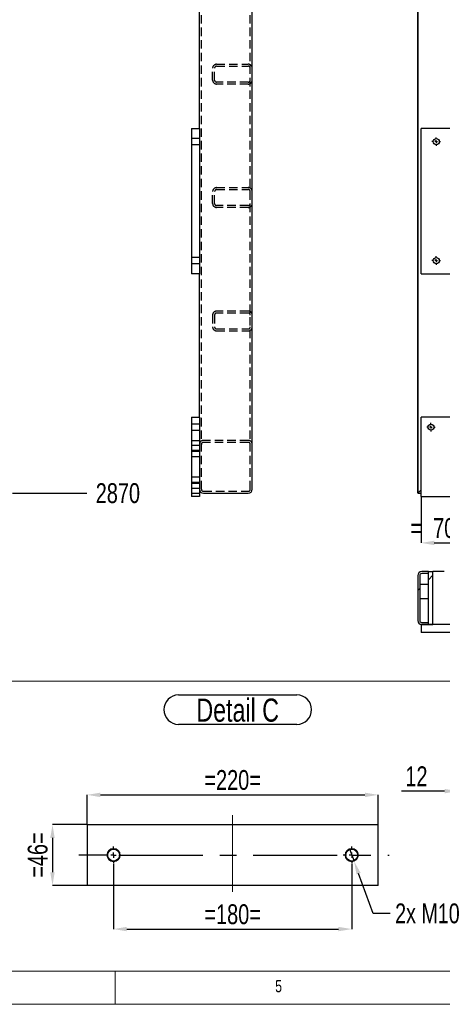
# Model space of a CAD drawing. Header units: millimetres. Extents: x 5 to 589, y 5 to 415.
# Tile 2 of 14: x 183 to 246, y 5 to 154. Entities that reach past the tile are written whole.
import ezdxf

# ---------------------------------------------------------------- set-up
doc = ezdxf.new("R2010")
doc.units = ezdxf.units.MM
doc.header["$PDSIZE"] = -1
doc.linetypes.add('CENTERX2', pattern=[20.32, 12.7, -2.54, 2.54, -2.54])
doc.linetypes.add('HIDDEN', pattern=[1.905, 1.27, -0.635])
for name, color, linetype in [('COTES', 1, 'Continuous'), ('NOTES', 6, 'Continuous'), ('TRAIT-FINS', 9, 'Continuous'), ('TRAIT-MIXTES', 3, 'CENTERX2'), ('TRAIT-TIRET', 2, 'HIDDEN')]:
    doc.layers.add(name, color=color, linetype=linetype)
doc.layers.add('TRAIT-FORT', color=4, linetype='Continuous', lineweight=25)
doc.styles.add('SLDTEXTSTYLE0', font='TXT', dxfattribs={"width": 0.75})
doc.dimstyles.new('SLDDIMSTYLE1', dxfattribs={"dimtxt": 3, "dimasz": 2, "dimexe": 0, "dimexo": 0.0625, "dimgap": 0.75, "dimtad": 0, "dimtih": 1, "dimtoh": 1, "dimdec": 0, "dimlfac": 10, "dimrnd": 1e-09, "dimzin": 12, "dimdsep": 46, "dimtxsty": 'SLDTEXTSTYLE0', "dimsah": 1, "dimcen": 0.09, "dimadec": 0, "dimazin": 3, "dimtfac": 1, "dimtdec": 0, "dimtofl": 0, "dimtmove": 0, "dimatfit": 3, "dimfxl": 1, "dimfrac": 2, "dimtolj": 1, "dimtzin": 12, "dimarcsym": 0})
doc.dimstyles.new('SLDDIMSTYLE3', dxfattribs={"dimtxt": 3, "dimasz": 2, "dimexe": 0, "dimexo": 0.0625, "dimgap": 0.75, "dimtad": 0, "dimtih": 1, "dimtoh": 1, "dimdec": 0, "dimlfac": 5, "dimrnd": 1e-09, "dimzin": 12, "dimdsep": 46, "dimtxsty": 'SLDTEXTSTYLE0', "dimblk1": 'NONE', "dimsah": 1, "dimcen": 0, "dimadec": 0, "dimazin": 3, "dimtfac": 1, "dimtdec": 0, "dimtmove": 0, "dimatfit": 3, "dimldrblk": 'NONE', "dimfxl": 1, "dimfrac": 2, "dimtolj": 1, "dimtzin": 12, "dimarcsym": 0})
doc.dimstyles.new('SLDDIMSTYLE4', dxfattribs={"dimtxt": 3, "dimasz": 2, "dimexe": 0, "dimexo": 0.0625, "dimgap": 0.75, "dimtad": 1, "dimdec": 0, "dimlfac": 5, "dimrnd": 1e-09, "dimzin": 12, "dimdsep": 46, "dimtxsty": 'SLDTEXTSTYLE0', "dimsah": 1, "dimcen": 0.09, "dimadec": 0, "dimazin": 3, "dimtfac": 1, "dimtdec": 0, "dimtofl": 0, "dimtmove": 0, "dimatfit": 3, "dimfxl": 1, "dimfrac": 2, "dimtolj": 1, "dimtzin": 12, "dimarcsym": 0})
doc.dimstyles.new('SLDDIMSTYLE5', dxfattribs={"dimtxt": 3, "dimasz": 2, "dimexe": 0, "dimexo": 0.0625, "dimgap": 0.75, "dimtad": 1, "dimdec": 0, "dimlfac": 5, "dimrnd": 1e-09, "dimzin": 12, "dimdsep": 46, "dimtxsty": 'SLDTEXTSTYLE0', "dimsah": 1, "dimcen": 0.09, "dimadec": 0, "dimazin": 3, "dimtfac": 1, "dimtdec": 0, "dimtmove": 0, "dimatfit": 0, "dimfxl": 1, "dimfrac": 2, "dimtolj": 1, "dimtzin": 12, "dimarcsym": 0})
doc.dimstyles.new('SLDDIMSTYLE6', dxfattribs={"dimtxt": 3, "dimasz": 2, "dimexe": 0, "dimexo": 0.0625, "dimgap": 0.75, "dimtad": 1, "dimdec": 0, "dimlfac": 10, "dimrnd": 1e-09, "dimzin": 12, "dimdsep": 46, "dimtxsty": 'SLDTEXTSTYLE0', "dimsah": 1, "dimcen": 0.09, "dimadec": 0, "dimazin": 3, "dimtfac": 1, "dimtdec": 0, "dimtmove": 0, "dimatfit": 0, "dimfxl": 1, "dimfrac": 2, "dimtolj": 1, "dimtzin": 12, "dimarcsym": 0})
pattern_1 = [(45, (0, 0), (-13.4704, 13.4704), []), (45, (4.49, 0), (-13.4704, 13.4704), []), (45, (8.98, 0), (-13.4704, 13.4704), []), (45, (13.47, 0), (-13.4704, 13.4704), [])]

# ---------------------------------------------------------------- blocks, each defined once
blk = doc.blocks.new('_D_3')
at = {"layer": 'COTES', "color": 0, "lineweight": -2, "transparency": 16777216}
blk.add_line((181.46, 82.32), (192.7, 82.32), dxfattribs=at)
at = {"layer": 'Defpoints', "color": 0, "transparency": 16777216}
for p in [(181.4, 369.32), (181.4, 82.32), (192.7, 82.32)]:
    blk.add_point(p, dxfattribs=at)
at = {"layer": 'COTES', "color": 0, "transparency": 16777216, "insert": (197.39, 82.32), "char_height": 3, "attachment_point": 5, "style": 'SLDTEXTSTYLE0'}
blk.add_mtext('\\A1;2870', dxfattribs=at)
blk = doc.blocks.new('_D_23')
at = {"layer": 'COTES', "color": 0, "lineweight": -2, "transparency": 16777216}
for p, q in [((232.4, 28.52), (233.09, 26.65)), ((235.98, 18.76), (233.78, 24.77)), ((238.55, 18.76), (235.98, 18.76))]:
    blk.add_line(p, q, dxfattribs=at)
at = {"layer": 'COTES', "color": 0, "transparency": 16777216}
blk.add_solid([(234.09, 24.88), (233.46, 24.65), (233.09, 26.65)], dxfattribs=at)
at = {"layer": 'Defpoints', "color": 0, "transparency": 16777216}
for p in [(232.4, 28.52), (233.09, 26.65)]:
    blk.add_point(p, dxfattribs=at)
at = {"layer": 'COTES', "color": 0, "transparency": 16777216, "insert": (239.3, 20.26), "char_height": 3, "attachment_point": 1, "style": 'SLDTEXTSTYLE0'}
blk.add_mtext('\\A1;2x M10', dxfattribs=at)
blk = doc.blocks.new('_NONE')
blk = doc.blocks.new('_D_24')
at = {"layer": 'COTES', "color": 0, "lineweight": -2, "transparency": 16777216}
for p, q in [((192.74, 32.25), (192.74, 36.69)), ((194.74, 36.69), (234.74, 36.69)), ((236.74, 32.25), (236.74, 36.69))]:
    blk.add_line(p, q, dxfattribs=at)
at = {"layer": 'COTES', "color": 0, "transparency": 16777216}
for points in [[(194.74, 37.02), (194.74, 36.35), (192.74, 36.69)], [(234.74, 37.02), (234.74, 36.35), (236.74, 36.69)]]:
    blk.add_solid(points, dxfattribs=at)
at = {"layer": 'Defpoints', "color": 0, "transparency": 16777216}
for p in [(236.74, 36.69), (192.74, 32.18), (236.74, 32.18)]:
    blk.add_point(p, dxfattribs=at)
at = {"layer": 'COTES', "color": 0, "transparency": 16777216, "insert": (214.74, 40.44), "char_height": 3, "attachment_point": 2, "style": 'SLDTEXTSTYLE0'}
blk.add_mtext('\\A1;=220=', dxfattribs=at)
blk = doc.blocks.new('_D_25')
at = {"layer": 'COTES', "color": 0, "lineweight": -2, "transparency": 16777216}
for p, q in [((196.74, 26.22), (196.74, 16.38)), ((232.74, 26.22), (232.74, 16.38)), ((198.74, 16.38), (230.74, 16.38))]:
    blk.add_line(p, q, dxfattribs=at)
at = {"layer": 'COTES', "color": 0, "transparency": 16777216}
for points in [[(198.74, 16.72), (198.74, 16.05), (196.74, 16.38)], [(230.74, 16.72), (230.74, 16.05), (232.74, 16.38)]]:
    blk.add_solid(points, dxfattribs=at)
at = {"layer": 'Defpoints', "color": 0, "transparency": 16777216}
for p in [(196.74, 26.28), (232.74, 26.28), (232.74, 16.38)]:
    blk.add_point(p, dxfattribs=at)
at = {"layer": 'COTES', "color": 0, "transparency": 16777216, "insert": (214.74, 20.13), "char_height": 3, "attachment_point": 2, "style": 'SLDTEXTSTYLE0'}
blk.add_mtext('\\A1;=180=', dxfattribs=at)
blk = doc.blocks.new('_D_26')
at = {"layer": 'COTES', "color": 0, "lineweight": -2, "transparency": 16777216}
for p, q in [((192.68, 32.18), (187.51, 32.18)), ((187.51, 30.18), (187.51, 24.98)), ((192.68, 22.98), (187.51, 22.98))]:
    blk.add_line(p, q, dxfattribs=at)
at = {"layer": 'COTES', "color": 0, "transparency": 16777216}
for points in [[(187.17, 30.18), (187.84, 30.18), (187.51, 32.18)], [(187.17, 24.98), (187.84, 24.98), (187.51, 22.98)]]:
    blk.add_solid(points, dxfattribs=at)
at = {"layer": 'Defpoints', "color": 0, "transparency": 16777216}
for p in [(192.74, 32.18), (187.51, 22.98), (192.74, 22.98)]:
    blk.add_point(p, dxfattribs=at)
at = {"layer": 'COTES', "color": 0, "transparency": 16777216, "insert": (183.76, 27.58), "char_height": 3, "attachment_point": 2, "rotation": 90, "style": 'SLDTEXTSTYLE0'}
blk.add_mtext('\\A1;=46=', dxfattribs=at)
blk = doc.blocks.new('SW_NOTE_7')
at = {"layer": 'NOTES', "color": 0}
for p, q in [((-0.13, 5.06), (17.74, 5.06)), ((17.74, 0.6), (-0.13, 0.6))]:
    blk.add_line(p, q, dxfattribs=at)
for centre, start, end in [((-0.13, 2.83), 90, 270), ((17.74, 2.83), 270, 90)]:
    blk.add_arc(centre, 2.23, start, end, dxfattribs=at)
at = {"layer": 'NOTES', "color": 0, "insert": (8.8, 4.51), "char_height": 3.5, "attachment_point": 2, "style": 'SLDTEXTSTYLE0'}
blk.add_mtext('Detail C', dxfattribs=at)
blk = doc.blocks.new('SW_CENTERMARKSYMBOL_5')
at = {"layer": 'TRAIT-MIXTES', "color": 0}
for p, q in [((-0.8, 0), (-5.27, 0)), ((0, 0), (-0.4, 0)), ((0, 0.8), (0, 1.3)), ((0, 0), (0, 0.4)), ((0, 0), (0, -0.4)), ((0, 0), (0.4, 0)), ((0.8, 0), (41.65, 0)), ((0, -0.8), (0, -1.3))]:
    blk.add_line(p, q, dxfattribs=at)
blk = doc.blocks.new('SW_CENTERMARKSYMBOL_6')
at = {"layer": 'TRAIT-MIXTES', "color": 0}
for p, q in [((-0.8, 0), (-1.3, 0)), ((0, 0), (-0.4, 0)), ((0, 0.8), (0, 1.3)), ((0, 0), (0, 0.4)), ((0, 0), (0, -0.4)), ((0, 0), (0.4, 0)), ((0.8, 0), (1.3, 0)), ((0, -0.8), (0, -1.3))]:
    blk.add_line(p, q, dxfattribs=at)
blk = doc.blocks.new('_D_55')
at = {"layer": 'COTES', "color": 0, "lineweight": -2, "transparency": 16777216}
for p, q in [((246.77, 37.25), (240.27, 37.25)), ((248.77, 32.25), (248.77, 37.25)), ((251.17, 37.25), (248.77, 37.25)), ((251.17, 32.25), (251.17, 37.25)), ((253.17, 37.25), (255.17, 37.25))]:
    blk.add_line(p, q, dxfattribs=at)
at = {"layer": 'COTES', "color": 0, "transparency": 16777216}
for points in [[(246.77, 37.59), (246.77, 36.92), (248.77, 37.25)], [(253.17, 37.59), (253.17, 36.92), (251.17, 37.25)]]:
    blk.add_solid(points, dxfattribs=at)
at = {"layer": 'Defpoints', "color": 0, "transparency": 16777216}
for p in [(248.77, 37.25), (248.77, 32.18), (251.17, 32.18)]:
    blk.add_point(p, dxfattribs=at)
at = {"layer": 'COTES', "color": 0, "transparency": 16777216, "insert": (242.52, 41), "char_height": 3, "attachment_point": 2, "style": 'SLDTEXTSTYLE0'}
blk.add_mtext('\\A1;12', dxfattribs=at)
blk = doc.blocks.new('_D_81')
at = {"layer": 'COTES', "color": 0, "lineweight": -2, "transparency": 16777216}
for p, q in [((243.22, 81.76), (243.22, 74.81)), ((250.22, 81.76), (250.22, 74.81)), ((245.22, 74.81), (248.22, 74.81))]:
    blk.add_line(p, q, dxfattribs=at)
at = {"layer": 'COTES', "color": 0, "transparency": 16777216}
for points in [[(245.22, 75.14), (245.22, 74.48), (243.22, 74.81)], [(248.22, 75.14), (248.22, 74.48), (250.22, 74.81)]]:
    blk.add_solid(points, dxfattribs=at)
at = {"layer": 'Defpoints', "color": 0, "transparency": 16777216}
for p in [(243.22, 81.82), (250.22, 81.82), (250.22, 74.81)]:
    blk.add_point(p, dxfattribs=at)
at = {"layer": 'COTES', "color": 0, "transparency": 16777216, "insert": (246.72, 78.56), "char_height": 3, "attachment_point": 2, "style": 'SLDTEXTSTYLE0'}
blk.add_mtext('\\A1;=  70  =', dxfattribs=at)
blk = doc.blocks.new('_D_90')
at = {"layer": 'COTES', "color": 0, "lineweight": -2, "transparency": 16777216}
for p, q in [((247.82, 172.56), (247.82, 160.62)), ((240.72, 160.62), (233.18, 160.62)), ((242.72, 82.38), (242.72, 160.62)), ((247.82, 160.62), (242.72, 160.62)), ((249.82, 160.62), (251.82, 160.62))]:
    blk.add_line(p, q, dxfattribs=at)
at = {"layer": 'COTES', "color": 0, "transparency": 16777216}
for points in [[(240.72, 160.95), (240.72, 160.29), (242.72, 160.62)], [(249.82, 160.95), (249.82, 160.29), (247.82, 160.62)]]:
    blk.add_solid(points, dxfattribs=at)
at = {"layer": 'Defpoints', "color": 0, "transparency": 16777216}
for p in [(247.82, 172.62), (247.82, 160.62), (242.72, 82.32)]:
    blk.add_point(p, dxfattribs=at)
at = {"layer": 'COTES', "color": 0, "transparency": 16777216, "insert": (235.43, 164.37), "char_height": 3, "attachment_point": 2, "style": 'SLDTEXTSTYLE0'}
blk.add_mtext('\\A1;51', dxfattribs=at)
blk = doc.blocks.new('SW_CENTERMARKSYMBOL_69')
at = {"layer": 'TRAIT-MIXTES', "color": 0}
for p, q in [((-0.4, 0), (-0.65, 0)), ((0, 0), (-0.2, 0)), ((0, 0.4), (0, 0.65)), ((0, 0), (0, 0.2)), ((0, 0), (0, -0.2)), ((0, 0), (0.2, 0)), ((0.4, 0), (0.65, 0)), ((0, -0.4), (0, -0.65))]:
    blk.add_line(p, q, dxfattribs=at)
blk = doc.blocks.new('SW_CENTERMARKSYMBOL_80')
at = {"layer": 'TRAIT-MIXTES', "color": 0}
for p, q in [((-0.4, 0), (-0.65, 0)), ((0, 0), (-0.2, 0)), ((0, 0.4), (0, 0.65)), ((0, 0), (0, 0.2)), ((0, 0), (0, -0.2)), ((0, 0), (0.2, 0)), ((0.4, 0), (0.65, 0)), ((0, -0.4), (0, -0.65))]:
    blk.add_line(p, q, dxfattribs=at)
blk = doc.blocks.new('SW_CENTERMARKSYMBOL_81')
at = {"layer": 'TRAIT-MIXTES', "color": 0}
for p, q in [((-0.4, 0), (-0.65, 0)), ((0, 0), (-0.2, 0)), ((0, 0.4), (0, 0.65)), ((0, 0), (0, 0.2)), ((0, 0), (0, -0.2)), ((0, 0), (0.2, 0)), ((0.4, 0), (0.65, 0)), ((0, -0.4), (0, -0.65))]:
    blk.add_line(p, q, dxfattribs=at)

msp = doc.modelspace()

# ---------------------------------------------------------------- hatches: boundary and pattern name
at = {"layer": 'TRAIT-FINS'}
h = msp.add_hatch(dxfattribs=at)
h.set_pattern_fill('DIN 201 ACIER ET FONTE', color=256, style=0, pattern_type=2)
h.set_pattern_definition(pattern_1)
edge = h.paths.add_edge_path(flags=0)
edge.add_line((242.72, 69.87), (242.72, 63.07))
edge.add_arc((243.32, 63.07), 0.6, 180, 270)
edge.add_line((243.32, 62.47), (244.36, 62.47))
edge.add_line((244.36, 62.47), (244.36, 62.77))
edge.add_line((244.36, 62.77), (243.32, 62.77))
edge.add_arc((243.32, 63.07), 0.3, 180, 270, ccw=False)
edge.add_line((243.02, 63.07), (243.02, 69.87))
edge.add_arc((243.32, 69.87), 0.3, 90, 180, ccw=False)
edge.add_line((243.32, 70.17), (244.36, 70.17))
edge.add_line((244.36, 70.17), (244.36, 70.47))
edge.add_line((244.36, 70.47), (243.32, 70.47))
edge.add_arc((243.32, 69.87), 0.6, 90, 180)
h = msp.add_hatch(dxfattribs=at)
h.set_pattern_fill('DIN 201 ACIER ET FONTE', color=256, style=0, pattern_type=2)
h.set_pattern_definition(pattern_1)
h.paths.add_polyline_path([(244.36, 70.47), (244.36, 62.47), (245.02, 62.47), (245.02, 70.47)], flags=0)
h = msp.add_hatch(dxfattribs=at)
h.set_pattern_fill('DIN 201 ACIER ET FONTE', color=256, style=0, pattern_type=2)
h.set_pattern_definition(pattern_1)
h.paths.add_polyline_path([(243.22, 61.27), (250.22, 61.27), (250.22, 62.47), (243.22, 62.47)], flags=0)

# ---------------------------------------------------------------- linework, layer by layer
at = {"lineweight": 18}
for p, q in [((10, 53.87), (256.32, 53.87)), ((10, 10), (584, 10)), ((101.17, 10), (256.32, 10)), ((197, 10), (197, 5)), ((5, 5), (589, 5))]:
    msp.add_line(p, q, dxfattribs=at)
at = {"layer": 'TRAIT-FINS', "lineweight": 18}
for centre in [(196.74, 27.58), (232.74, 27.58)]:
    msp.add_circle(centre, 1, dxfattribs=at)
at = {"layer": 'TRAIT-FORT', "lineweight": 25}
for p, q in [((217.71, 82.92), (217.71, 368.72)), ((242.72, 369.32), (242.72, 82.32)), ((209.71, 137.52), (209.71, 172.62)), ((208.51, 137.52), (209.71, 137.52)), ((208.51, 137.52), (208.51, 115.52)), ((209.71, 137.52), (209.71, 115.52)), ((243.22, 115.52), (243.22, 137.52)), ((247.82, 137.52), (243.22, 137.52)), ((209.71, 115.52), (208.51, 115.52)), ((209.71, 93.82), (209.71, 115.52)), ((243.22, 115.52), (247.82, 115.52)), ((208.51, 93.82), (208.51, 81.82)), ((208.51, 93.82), (209.71, 93.82)), ((209.71, 93.82), (209.71, 81.82)), ((250.22, 93.82), (243.22, 93.82)), ((243.22, 81.82), (243.22, 93.82)), ((210.31, 82.32), (217.11, 82.32)), ((242.72, 82.32), (243.22, 82.82)), ((243.22, 82.82), (242.72, 82.32)), ((242.72, 82.32), (243.22, 82.32)), ((209.71, 81.82), (208.51, 81.82)), ((243.22, 81.82), (250.22, 81.82)), ((244.36, 70.47), (243.32, 70.47)), ((244.36, 70.17), (243.32, 70.17)), ((244.36, 70.47), (245.02, 70.47)), ((244.36, 62.47), (244.36, 70.47)), ((244.36, 70.17), (244.36, 70.47)), ((245.02, 62.47), (245.02, 70.47)), ((246.69, 70.47), (245.02, 70.47)), ((242.72, 69.87), (242.72, 63.07)), ((243.02, 69.87), (243.02, 63.07)), ((244.36, 68.52), (243.02, 68.52)), ((243.02, 66.42), (244.36, 66.42)), ((243.32, 62.77), (244.36, 62.77)), ((244.36, 62.47), (244.36, 62.77)), ((243.22, 62.47), (243.22, 61.27)), ((250.22, 62.47), (243.22, 62.47)), ((250.22, 61.27), (243.22, 61.27)), ((243.32, 62.47), (244.36, 62.47)), ((244.36, 62.47), (245.02, 62.47)), ((192.74, 32.18), (192.74, 22.98)), ((192.74, 32.18), (236.74, 32.18)), ((236.74, 22.98), (236.74, 32.18)), ((236.74, 22.98), (192.74, 22.98))]:
    msp.add_line(p, q, dxfattribs=at)
for centre, radius in [((245.52, 135.52), 0.45), ((245.52, 117.52), 0.45), ((244.72, 92.32), 0.45), ((196.74, 27.58), 0.9), ((232.74, 27.58), 0.9)]:
    msp.add_circle(centre, radius, dxfattribs=at)
for centre, radius, start, end in [((210.31, 82.92), 0.6, 180, 270), ((217.11, 82.92), 0.6, 270, 0), ((243.32, 69.87), 0.6, 90, 180), ((243.32, 69.87), 0.3, 90, 180), ((243.32, 63.07), 0.6, 180, 270), ((243.32, 63.07), 0.3, 180, 270)]:
    msp.add_arc(centre, radius, start, end, dxfattribs=at)
at = {"layer": 'TRAIT-MIXTES', "lineweight": 18}
msp.add_line((214.74, 33.62), (214.74, 22.02), dxfattribs=at)
at = {"layer": 'TRAIT-TIRET'}
for p, q in [((210.01, 82.92), (210.01, 368.72)), ((217.41, 82.92), (217.41, 368.72)), ((211.71, 144.83), (211.71, 146.63)), ((212.01, 144.83), (212.01, 146.63)), ((212.31, 147.23), (217.11, 147.23)), ((212.31, 146.93), (217.11, 146.93)), ((217.11, 144.53), (212.31, 144.53)), ((217.11, 144.23), (212.31, 144.23)), ((209.71, 135.97), (208.51, 135.97)), ((208.51, 135.07), (209.71, 135.07)), ((212.31, 128.56), (217.11, 128.56)), ((212.31, 128.26), (217.11, 128.26)), ((211.71, 126.16), (211.71, 127.96)), ((212.01, 126.16), (212.01, 127.96)), ((217.11, 125.86), (212.31, 125.86)), ((217.11, 125.56), (212.31, 125.56)), ((209.71, 117.97), (208.51, 117.97)), ((208.51, 117.07), (209.71, 117.07)), ((211.71, 109.29), (211.71, 107.49)), ((212.01, 109.29), (212.01, 107.49)), ((217.11, 109.89), (212.31, 109.89)), ((217.11, 109.59), (212.31, 109.59)), ((212.31, 107.19), (217.11, 107.19)), ((212.31, 106.89), (217.11, 106.89)), ((209.71, 92.77), (208.51, 92.77)), ((208.51, 91.87), (209.71, 91.87)), ((208.51, 90.32), (209.71, 90.32)), ((209.71, 89.57), (208.51, 89.57)), ((217.11, 90.32), (210.31, 90.32)), ((217.11, 90.02), (210.31, 90.02)), ((209.71, 88.77), (208.51, 88.77)), ((208.51, 88.67), (209.71, 88.67)), ((208.51, 87.87), (209.71, 87.87)), ((209.71, 84.77), (208.51, 84.77)), ((209.71, 83.97), (208.51, 83.97)), ((208.51, 83.87), (209.71, 83.87)), ((208.51, 83.07), (209.71, 83.07)), ((208.51, 82.32), (209.71, 82.32)), ((210.31, 82.62), (217.11, 82.62))]:
    msp.add_line(p, q, dxfattribs=at)
for centre, radius, start, end in [((212.31, 146.63), 0.6, 90, 180), ((212.31, 146.63), 0.3, 90, 180), ((217.11, 146.63), 0.6, 0, 90), ((217.11, 146.63), 0.3, 0, 90), ((212.31, 144.83), 0.6, 180, 270), ((212.31, 144.83), 0.3, 180, 270), ((217.11, 144.83), 0.6, 270, 0), ((217.11, 144.83), 0.3, 270, 0), ((212.31, 127.96), 0.6, 90, 180), ((212.31, 127.96), 0.3, 90, 180), ((217.11, 127.96), 0.6, 0, 90), ((217.11, 127.96), 0.3, 0, 90), ((212.31, 126.16), 0.6, 180, 270), ((212.31, 126.16), 0.3, 180, 270), ((217.11, 126.16), 0.6, 270, 0), ((217.11, 126.16), 0.3, 270, 0), ((212.31, 109.29), 0.6, 90, 180), ((212.31, 109.29), 0.3, 90, 180), ((217.11, 109.29), 0.6, 0, 90), ((217.11, 109.29), 0.3, 0, 90), ((212.31, 107.49), 0.6, 180, 270), ((212.31, 107.49), 0.3, 180, 270), ((217.11, 107.49), 0.3, 270, 0), ((217.11, 107.49), 0.6, 270, 0), ((210.31, 89.72), 0.6, 90, 180), ((210.31, 89.72), 0.3, 90, 180), ((217.11, 89.72), 0.6, 0, 90), ((217.11, 89.72), 0.3, 0, 90), ((210.31, 82.92), 0.3, 180, 270), ((217.11, 82.92), 0.3, 270, 0)]:
    msp.add_arc(centre, radius, start, end, dxfattribs=at)

# ---------------------------------------------------------------- block references
at = {"layer": 'NOTES'}
msp.add_blockref('SW_NOTE_7', (206.7, 46.75), dxfattribs=at)
at = {"layer": 'TRAIT-MIXTES'}
for name, p in [('SW_CENTERMARKSYMBOL_81', (245.52, 135.52)), ('SW_CENTERMARKSYMBOL_80', (245.52, 117.52)), ('SW_CENTERMARKSYMBOL_69', (244.72, 92.32)), ('SW_CENTERMARKSYMBOL_5', (196.74, 27.58)), ('SW_CENTERMARKSYMBOL_6', (232.74, 27.58))]:
    msp.add_blockref(name, p, dxfattribs=at)

# ---------------------------------------------------------------- texts
at = {"layer": 'NOTES', "insert": (221.17, 8.67), "char_height": 1.85, "attachment_point": 1, "style": 'SLDTEXTSTYLE0'}
msp.add_mtext('5', dxfattribs=at)

# ---------------------------------------------------------------- dimensions: what is measured, and where the dimension line sits
at = {"layer": 'COTES'}
dim = msp.add_ordinate_dim(feature_location=(181.4, 82.32), offset=(11.3, 0), dtype=0, origin=(181.4, 369.32), dimstyle='SLDDIMSTYLE1', dxfattribs=at)
dim.commit()
dim.dimension.update_dxf_attribs({"geometry": '_D_3', "text_midpoint": (197.39, 82.32)})
for base, p1, p2, dimstyle, picture, middle in [((247.82, 160.62), (242.72, 82.32), (247.82, 172.62), 'SLDDIMSTYLE6', '_D_90', (235.43, 160.62)), ((248.77, 37.25), (251.17, 32.18), (248.77, 32.18), 'SLDDIMSTYLE5', '_D_55', (242.52, 37.25))]:
    dim = msp.add_linear_dim(base=base, p1=p1, p2=p2, dimstyle=dimstyle, dxfattribs=at)
    dim.commit()
    dim.dimension.update_dxf_attribs({"geometry": picture, "text_midpoint": middle, "dimtype": 160})
dim = msp.add_linear_dim(base=(250.22, 74.81), p1=(243.22, 81.82), p2=(250.22, 81.82), text='=  <>  =', dimstyle='SLDDIMSTYLE6', dxfattribs=at)
dim.commit()
dim.dimension.update_dxf_attribs({"geometry": '_D_81', "text_midpoint": (246.72, 74.81), "dimtype": 160})
for base, p1, p2, angle, dimstyle, picture, middle in [((236.74, 36.69), (192.74, 32.18), (236.74, 32.18), 0, 'SLDDIMSTYLE4', '_D_24', (214.74, 36.69)), ((187.51, 22.98), (192.74, 32.18), (192.74, 22.98), 90, 'SLDDIMSTYLE5', '_D_26', (187.51, 27.58)), ((232.74, 16.38), (196.74, 26.28), (232.74, 26.28), 0, 'SLDDIMSTYLE4', '_D_25', (214.74, 16.38))]:
    dim = msp.add_linear_dim(base=base, p1=p1, p2=p2, angle=angle, text='=<>=', dimstyle=dimstyle, dxfattribs=at)
    dim.commit()
    dim.dimension.update_dxf_attribs({"geometry": picture, "text_midpoint": middle, "dimtype": 160})
dim = msp.add_diameter_dim_2p(p1=(232.4, 28.52), p2=(233.09, 26.65), text='2x M<>', dimstyle='SLDDIMSTYLE3', override={"dimpost": '<>'}, dxfattribs=at)
dim.commit()
dim.dimension.update_dxf_attribs({"geometry": '_D_23', "text_midpoint": (245.12, 18.76), "dimtype": 163})

doc.saveas('drawing.dxf')
